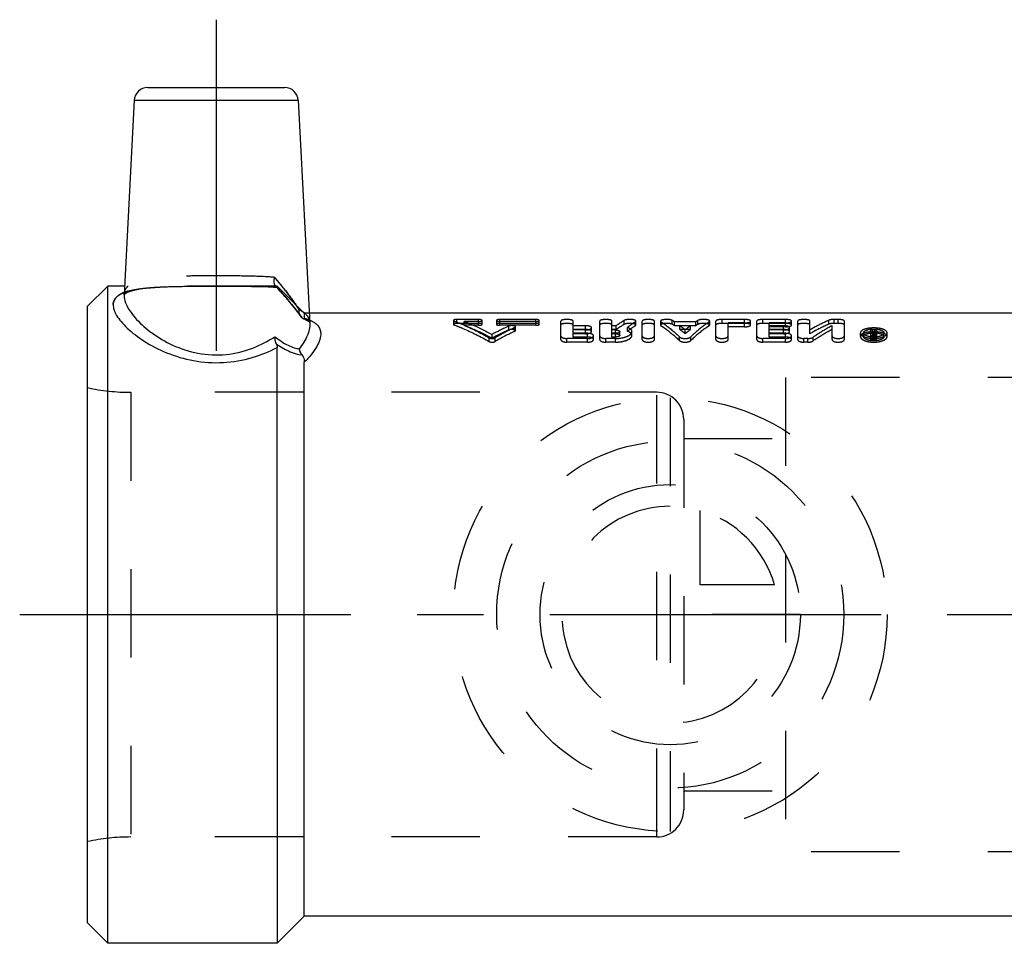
# Model space of a CAD drawing. Header units: millimetres. Extents: x 427 to 573, y 468 to 537.
# Tile 1 of 10: x 427 to 500, y 468 to 537. Entities that reach past the tile are written whole.
import ezdxf

# ---------------------------------------------------------------- set-up
doc = ezdxf.new("R2010")
doc.units = ezdxf.units.MM
doc.header["$LTSCALE"] = 65.185185
doc.linetypes.add('CENTER', pattern=[0.6, 0.375, -0.075, 0.075, -0.075])
doc.linetypes.add('HIDDEN', pattern=[0.2, 0.1, -0.1])
for name, color, linetype in [('ACHSEN_S', 7, 'CONTINUOUS'), ('FASEN', 7, 'CONTINUOUS'), ('KOERPER', 7, 'CONTINUOUS'), ('KONST.EL_MIT_GEO', 7, 'CONTINUOUS'), ('KURVEN', 7, 'CONTINUOUS')]:
    doc.layers.add(name, color=color, linetype=linetype)

msp = doc.modelspace()

# ---------------------------------------------------------------- linework, layer by layer
at = {"layer": 'ACHSEN_S', "color": 2, "linetype": 'CENTER'}
msp.add_line((427.35, 492.675), (572.65, 492.675), dxfattribs=at)
at = {"layer": 'FASEN', "color": 7, "linetype": 'Continuous'}
for p, q in [((433.85, 516.925), (432.35, 515.425)), ((433.85, 468.425), (433.85, 516.925)), ((432.35, 469.925), (432.35, 515.425)), ((433.85, 468.425), (432.35, 469.925))]:
    msp.add_line(p, q, dxfattribs=at)
at = {"layer": 'KOERPER', "color": 2, "linetype": 'CENTER'}
msp.add_line((441.85, 536.575), (441.85, 507.296), dxfattribs=at)
at = {"layer": 'KOERPER', "color": 7, "linetype": 'Continuous'}
for p, q in [((435.082, 516.925), (433.85, 516.925)), ((502.35, 514.925), (448.723, 514.925)), ((446.35, 492.675), (446.35, 468.425)), ((448.35, 470.425), (448.35, 492.675)), ((448.35, 470.425), (446.35, 468.425)), ((502.35, 470.425), (448.35, 470.425)), ((446.35, 468.425), (433.85, 468.425))]:
    msp.add_line(p, q, dxfattribs=at)
at = {"layer": 'KOERPER', "color": 8, "linetype": 'HIDDEN'}
for p, q in [((446.35, 516.925), (435.082, 516.925)), ((448.35, 514.925), (446.35, 516.925)), ((448.723, 514.925), (448.35, 514.925)), ((474.35, 509.08), (435.549, 509.08)), ((474.35, 476.27), (474.35, 509.08)), ((476.35, 507.08), (476.35, 478.27)), ((474.35, 476.27), (435.549, 476.27))]:
    msp.add_line(p, q, dxfattribs=at)
for centre, start, end in [((474.35, 507.08), 0, 90), ((474.35, 478.27), 270, 360)]:
    msp.add_arc(centre, 2, start, end, dxfattribs=at)
at = {"layer": 'KONST.EL_MIT_GEO', "color": 7, "linetype": 'Continuous'}
for p, q in [((436.799, 531.575), (446.901, 531.575)), ((435.8, 530.627), (435.049, 516.286)), ((435.8, 530.627), (447.9, 530.627)), ((447.9, 530.627), (448.763, 514.156)), ((446.35, 492.675), (446.35, 512.389)), ((448.35, 492.675), (448.35, 511.298))]:
    msp.add_line(p, q, dxfattribs=at)
at = {"layer": 'KONST.EL_MIT_GEO', "color": 8, "linetype": 'HIDDEN'}
for p, q in [((435.373, 516.496), (435.525, 516.55)), ((435.515, 516.547), (435.698, 516.6)), ((435.686, 516.597), (435.899, 516.647)), ((435.886, 516.644), (436.13, 516.691)), ((436.116, 516.688), (436.39, 516.731)), ((436.374, 516.729), (436.677, 516.767)), ((436.66, 516.765), (436.99, 516.798)), ((436.971, 516.796), (437.328, 516.824)), ((437.308, 516.823), (437.689, 516.846)), ((437.668, 516.845), (438.072, 516.864)), ((438.049, 516.863), (438.475, 516.879)), ((438.451, 516.878), (438.896, 516.89)), ((438.871, 516.889), (439.332, 516.898)), ((439.306, 516.898), (439.782, 516.905)), ((439.756, 516.904), (440.712, 516.912)), ((440.685, 516.912), (442.146, 516.914)), ((442.12, 516.914), (443.098, 516.911)), ((443.074, 516.911), (444.022, 516.903)), ((444, 516.904), (444.468, 516.897)), ((444.447, 516.897), (444.899, 516.887)), ((444.879, 516.888), (445.315, 516.876)), ((445.296, 516.876), (445.711, 516.861)), ((445.694, 516.861), (446.087, 516.842)), ((446.072, 516.843), (446.345, 516.826)), ((446.262, 516.836), (446.232, 516.838)), ((446.264, 516.88), (446.235, 516.907)), ((446.235, 516.907), (446.301, 516.834)), ((446.291, 516.845), (446.604, 516.5)), ((446.35, 516.83), (446.331, 516.832)), ((446.35, 516.925), (446.35, 516.83)), ((446.594, 516.511), (446.886, 516.181)), ((446.877, 516.192), (447.149, 515.877)), ((447.14, 515.887), (447.391, 515.587)), ((447.383, 515.597), (447.613, 515.312)), ((447.605, 515.322), (447.814, 515.052)), ((447.806, 515.062), (447.994, 514.808)), ((447.987, 514.817), (448.071, 514.699)), ((448.288, 514.516), (448.313, 514.507)), ((448.35, 514.925), (448.35, 514.55)), ((459.35, 514.386), (459.35, 514.097)), ((459.614, 514.167), (459.614, 514.457)), ((461.199, 514.457), (459.614, 514.457)), ((461.199, 514.024), (461.199, 514.457)), ((461.463, 514.097), (461.463, 514.386)), ((462.52, 514.386), (462.52, 514.097)), ((462.784, 514.024), (462.784, 514.457)), ((465.425, 514.457), (462.784, 514.457)), ((465.425, 514.024), (465.425, 514.457)), ((465.69, 514.097), (465.69, 514.386)), ((471.961, 514.098), (471.961, 514.387)), ((475.503, 514.095), (475.503, 514.384)), ((477.397, 514.095), (477.397, 514.384)), ((479.17, 514.167), (479.17, 514.457)), ((480.831, 514.457), (479.17, 514.457)), ((480.831, 513.915), (480.831, 514.457)), ((482.189, 514.167), (482.189, 514.457)), ((483.849, 514.457), (482.189, 514.457)), ((483.849, 513.915), (483.849, 514.457)), ((487.059, 514.111), (487.059, 514.4)), ((487.443, 514.167), (487.443, 514.457)), ((487.745, 514.457), (487.443, 514.457)), ((487.745, 514.167), (487.745, 514.457)), ((459.403, 514.054), (459.403, 514.342)), ((461.199, 514.167), (459.614, 514.167)), ((460.141, 514.024), (460.141, 514.312)), ((461.199, 514.312), (460.141, 514.312)), ((461.199, 514.024), (460.141, 514.024)), ((465.425, 514.312), (462.784, 514.312)), ((465.425, 514.167), (462.784, 514.167)), ((465.425, 514.024), (462.784, 514.024)), ((463.448, 513.683), (463.448, 513.967)), ((463.871, 513.577), (463.871, 513.859)), ((463.924, 513.631), (463.924, 513.913)), ((467.279, 512.974), (467.279, 514.333)), ((468.184, 513.714), (468.184, 514.333)), ((469.09, 513.998), (468.184, 513.998)), ((469.09, 513.714), (468.184, 513.714)), ((468.184, 513.157), (468.184, 513.68)), ((469.09, 513.68), (468.184, 513.68)), ((469.09, 513.714), (469.09, 513.998)), ((469.09, 513.401), (469.09, 513.68)), ((469.543, 513.562), (469.543, 513.844)), ((470.147, 512.974), (470.147, 514.333)), ((471.052, 513.714), (471.052, 514.333)), ((471.362, 513.998), (471.052, 513.998)), ((471.362, 513.714), (471.052, 513.714)), ((471.052, 513.157), (471.052, 513.68)), ((471.303, 513.68), (471.052, 513.68)), ((471.303, 513.157), (471.303, 513.68)), ((471.362, 513.714), (471.362, 513.998)), ((472.186, 513.589), (472.186, 513.871)), ((472.782, 513.991), (472.782, 514.279)), ((472.824, 514.045), (472.824, 514.333)), ((473.277, 512.974), (473.277, 514.333)), ((474.183, 512.974), (474.183, 514.333)), ((474.636, 514.333), (474.636, 514.045)), ((474.674, 513.994), (474.674, 514.281)), ((475.666, 513.992), (475.666, 514.279)), ((477.234, 514.279), (475.666, 514.279)), ((477.234, 513.992), (475.666, 513.992)), ((476.065, 513.714), (476.065, 513.998)), ((476.835, 513.998), (476.065, 513.998)), ((476.835, 513.714), (476.065, 513.714)), ((476.45, 513.412), (476.45, 513.692)), ((476.835, 513.714), (476.835, 513.998)), ((477.234, 513.992), (477.234, 514.279)), ((478.226, 513.994), (478.226, 514.281)), ((478.265, 514.045), (478.265, 514.333)), ((478.717, 512.974), (478.717, 514.333)), ((480.831, 514.167), (479.17, 514.167)), ((479.623, 512.974), (479.623, 514.201)), ((480.831, 514.201), (479.623, 514.201)), ((480.831, 513.915), (479.623, 513.915)), ((481.283, 514.045), (481.283, 514.333)), ((481.736, 512.974), (481.736, 514.333)), ((483.849, 514.167), (482.189, 514.167)), ((482.642, 513.714), (482.642, 514.201)), ((483.849, 514.201), (482.642, 514.201)), ((483.699, 513.998), (482.642, 513.998)), ((483.849, 513.915), (482.642, 513.915)), ((483.699, 513.714), (482.642, 513.714)), ((482.642, 513.157), (482.642, 513.68)), ((483.699, 513.68), (482.642, 513.68)), ((483.699, 513.714), (483.699, 513.998)), ((483.699, 513.401), (483.699, 513.68)), ((484.151, 513.562), (484.151, 513.844)), ((484.302, 514.045), (484.302, 514.333)), ((484.755, 512.974), (484.755, 514.333)), ((485.661, 513.402), (485.661, 514.333)), ((487.292, 512.974), (487.292, 513.997)), ((487.745, 514.167), (487.443, 514.167)), ((488.198, 512.974), (488.198, 514.333)), ((490.141, 512.974), (490.141, 513.667)), ((490.292, 513.667), (490.141, 513.667)), ((490.292, 513.036), (490.292, 513.667)), ((490.436, 513.387), (490.436, 513.667)), ((490.591, 513.667), (490.436, 513.667)), ((490.594, 513.057), (490.591, 513.667)), ((461.995, 512.828), (461.995, 513.1)), ((462.21, 513.076), (462.21, 513.351)), ((462.425, 512.828), (462.425, 513.1)), ((467.732, 512.781), (467.732, 513.053)), ((469.241, 513.053), (467.732, 513.053)), ((469.241, 513.433), (468.184, 513.433)), ((469.09, 513.401), (468.184, 513.401)), ((469.241, 513.157), (468.184, 513.157)), ((469.241, 513.157), (469.241, 513.433)), ((469.241, 512.781), (469.241, 513.053)), ((469.694, 512.974), (469.694, 513.248)), ((470.599, 512.781), (470.599, 513.053)), ((471.303, 513.053), (470.599, 513.053)), ((471.303, 513.433), (471.052, 513.433)), ((471.303, 513.401), (471.052, 513.401)), ((471.303, 513.157), (471.052, 513.157)), ((471.303, 512.781), (471.303, 513.053)), ((471.624, 513.281), (471.624, 513.559)), ((472.529, 513.281), (472.529, 513.559)), ((476.036, 512.897), (476.036, 513.17)), ((476.865, 512.897), (476.865, 513.17)), ((482.189, 512.781), (482.189, 513.053)), ((483.849, 513.053), (482.189, 513.053)), ((483.849, 513.433), (482.642, 513.433)), ((483.699, 513.401), (482.642, 513.401)), ((483.849, 513.157), (482.642, 513.157)), ((483.849, 513.157), (483.849, 513.433)), ((483.849, 512.781), (483.849, 513.053)), ((484.302, 512.974), (484.302, 513.248)), ((485.208, 512.781), (485.208, 513.053)), ((485.51, 513.053), (485.208, 513.053)), ((485.51, 512.781), (485.51, 513.053)), ((485.894, 512.873), (485.894, 513.145)), ((489.386, 513.187), (489.386, 513.464)), ((489.613, 513.187), (489.613, 513.464)), ((490.292, 513.387), (490.141, 513.387)), ((490.391, 513.248), (490.141, 513.248)), ((490.391, 512.974), (490.141, 512.974)), ((490.338, 513.498), (490.292, 513.498)), ((490.391, 513.438), (490.292, 513.438)), ((490.391, 513.311), (490.292, 513.311)), ((490.338, 513.221), (490.292, 513.221)), ((490.391, 513.162), (490.292, 513.162)), ((490.391, 513.036), (490.292, 513.036)), ((490.349, 513.517), (490.338, 513.498)), ((490.338, 513.221), (490.338, 513.498)), ((490.391, 512.974), (490.391, 513.438)), ((490.591, 513.387), (490.436, 513.387)), ((490.443, 513.057), (490.443, 513.418)), ((490.488, 513.212), (490.488, 513.488)), ((491.123, 513.187), (491.123, 513.464)), ((491.35, 513.187), (491.35, 513.464)), ((469.241, 512.781), (467.732, 512.781)), ((471.303, 512.781), (470.599, 512.781)), ((483.849, 512.781), (482.189, 512.781)), ((485.51, 512.781), (485.208, 512.781)), ((483.85, 510.175), (483.85, 475.175)), ((518.35, 510.175), (483.85, 510.175)), ((432.35, 475.925), (432.35, 509.425)), ((435.549, 509.08), (435.549, 476.27)), ((474.35, 509.08), (435.549, 509.08)), ((476.35, 505.675), (483.85, 505.675)), ((476.35, 479.675), (483.85, 479.675)), ((474.35, 476.27), (435.549, 476.27)), ((518.35, 475.175), (483.85, 475.175))]:
    msp.add_line(p, q, dxfattribs=at)
for points in [[(435.048, 516.278), (435.048, 516.283), (435.048, 516.29), (435.051, 516.3), (435.06, 516.312), (435.078, 516.331), (435.115, 516.361), (435.177, 516.403), (435.266, 516.45), (435.381, 516.499)], [(435.048, 516.278), (435.048, 516.283), (435.048, 516.29), (435.051, 516.3), (435.059, 516.311), (435.076, 516.329), (435.111, 516.359), (435.172, 516.4), (435.259, 516.446), (435.373, 516.496)], [(448.307, 514.509), (448.428, 514.461), (448.524, 514.414), (448.601, 514.369), (448.66, 514.327), (448.701, 514.291), (448.726, 514.263), (448.744, 514.236), (448.756, 514.207), (448.762, 514.174)], [(448.42, 514.464), (448.515, 514.419), (448.591, 514.375), (448.652, 514.334), (448.694, 514.298), (448.722, 514.268), (448.741, 514.24), (448.755, 514.21), (448.762, 514.176), (448.763, 514.15)]]:
    msp.add_lwpolyline(points, dxfattribs=at)
at = {"layer": 'KONST.EL_MIT_GEO', "color": 7, "linetype": 'Continuous'}
for centre, start, end in [((436.799, 530.575), 90, 177), ((446.901, 530.575), 3, 90)]:
    msp.add_arc(centre, 1, start, end, dxfattribs=at)
at = {"layer": 'KONST.EL_MIT_GEO', "color": 8, "linetype": 'HIDDEN'}
for centre, radius, start, end in [((407.803, 485.668), 49.891, 39.03657, 39.73592), ((446.462, 517.116), 0.309, 218.39867, 222.52593), ((444.819, 492.715), 24.164, 86.41431, 86.57626), ((436.231, 507.631), 13.955, 32.74689, 34.62186), ((447.077, 513.218), 2.155, 61.32856, 65.56118), ((447.557, 513.96), 1.269, 45.92858, 49.53621), ((447.693, 511.933), 2.694, 66.87804, 67.99926), ((471.6, 508.123), 7.378, 56.55644, 58.0631), ((481.3, 508.123), 7.378, 121.9369, 123.44356), ((470.493, 498.253), 17.221, 114.14904, 118.74882), ((470.454, 497.845), 17.319, 113.86338, 118.42493), ((471.343, 497.87), 17.648, 115.0465, 120.3489), ((471.631, 507.8), 7.391, 56.90851, 58.40668), ((470.668, 506.818), 8.982, 49.9287, 53.06961), ((470.724, 506.513), 8.965, 50.30711, 53.43775), ((482.232, 506.818), 8.982, 126.93039, 130.0713), ((482.176, 506.513), 8.965, 126.56225, 129.69289), ((481.269, 507.8), 7.391, 121.59332, 123.09149), ((497.743, 509.319), 8.503, 149.24906, 150.12002), ((498.054, 509.228), 8.684, 149.25681, 150.61649), ((471.298, 497.469), 17.738, 114.75281, 120.01339), ((490.366, 514.861), 1.71, 264.92011, 267.50455), ((490.368, 514.886), 1.735, 267.49758, 270.04128), ((497.729, 508.991), 8.516, 148.9172, 150.21654), ((498.11, 509.108), 8.926, 150.11527, 150.39631), ((490.368, 514.896), 1.744, 270.04355, 272.46664), ((490.369, 514.875), 1.723, 272.45721, 275.13851), ((490.417, 513.157), 0.339, 74.38954, 78.03504), ((497.906, 508.978), 8.541, 148.9185, 150.28718), ((490.377, 514.783), 1.631, 275.13159, 277.62497), ((435.549, 524.08), 15, 257.68775, 270), ((435.549, 461.27), 15, 90, 102.31225)]:
    msp.add_arc(centre, radius, start, end, dxfattribs=at)
for points, knots in [([(446.169, 517.561), (445.624, 517.611), (444.458, 517.658), (442.651, 517.674), (440.779, 517.673), (438.994, 517.652), (437.625, 517.587), (436.684, 517.46), (436.12, 517.331), (435.666, 517.155), (435.324, 516.924), (435.106, 516.626), (435.055, 516.398), (435.049, 516.286)], [0, 0, 0, 0, 0.140658, 0.299866, 0.464826, 0.622107, 0.759122, 0.816817, 0.866253, 0.90745, 0.941517, 0.971072, 1, 1, 1, 1]), ([(446.235, 516.907), (446.168, 516.98), (446.101, 517.214), (446.135, 517.439), (446.169, 517.561)], [0, 0, 0, 0, 0.435853, 1, 1, 1, 1]), ([(447.969, 515.18), (447.715, 515.576), (447.131, 516.383), (446.505, 517.157), (446.169, 517.561)], [0, 0, 0, 0, 0.472106, 1, 1, 1, 1]), ([(434.25, 515.572), (434.256, 515.682), (434.315, 515.911), (434.562, 516.197), (434.94, 516.415), (435.438, 516.582), (436.053, 516.706), (437.074, 516.828), (438.547, 516.892), (440.466, 516.915), (442.484, 516.917), (444.457, 516.905), (445.741, 516.869), (446.35, 516.83)], [0, 0, 0, 0, 0.026265, 0.05416, 0.087689, 0.129051, 0.178896, 0.23692, 0.373772, 0.529952, 0.694138, 0.854659, 1, 1, 1, 1]), ([(435.049, 516.286), (435.055, 516.405), (435.112, 516.648), (435.267, 516.843), (435.358, 516.926)], [0, 0, 0, 0, 0.492097, 1, 1, 1, 1]), ([(446.232, 516.838), (445.283, 516.893), (443.299, 516.916), (440.82, 516.918), (438.839, 516.895), (437.496, 516.85), (436.333, 516.754), (435.628, 516.628), (435.322, 516.537)], [0, 0, 0, 0, 0.260867, 0.544109, 0.679936, 0.804444, 0.912478, 1, 1, 1, 1]), ([(446.264, 516.88), (446.62, 516.492), (447.282, 515.751), (447.902, 514.973), (448.17, 514.592)], [0, 0, 0, 0, 0.530587, 1, 1, 1, 1]), ([(446.264, 516.88), (446.272, 516.873), (446.297, 516.854), (446.321, 516.833), (446.34, 516.827)], [0, 0, 0, 0, 0.368306, 1, 1, 1, 1]), ([(448.17, 514.592), (447.902, 514.973), (447.282, 515.751), (446.62, 516.492), (446.264, 516.88)], [0, 0, 0, 0, 0.469413, 1, 1, 1, 1]), ([(446.34, 516.827), (446.341, 516.827), (446.342, 516.826), (446.344, 516.826), (446.345, 516.826)], [0, 0, 0, 0, 0.550366, 1, 1, 1, 1]), ([(446.345, 516.826), (446.346, 516.826), (446.349, 516.826), (446.35, 516.829), (446.35, 516.83)], [0, 0, 0, 0, 0.519402, 1, 1, 1, 1]), ([(446.345, 516.826), (446.346, 516.826), (446.349, 516.826), (446.35, 516.829), (446.35, 516.83)], [0, 0, 0, 0, 0.519441, 1, 1, 1, 1]), ([(446.555, 517.09), (446.661, 516.96), (447.061, 516.46), (447.448, 515.948), (447.715, 515.56)], [0, 0, 0, 0, 0.263087, 1, 1, 1, 1]), ([(435.322, 516.537), (435.299, 516.53), (435.209, 516.503), (435.119, 516.472), (435.055, 516.446)], [0, 0, 0, 0, 0.260084, 1, 1, 1, 1]), ([(448.071, 514.699), (448.025, 514.765), (447.959, 514.924), (447.957, 515.095), (447.969, 515.18)], [0, 0, 0, 0, 0.483513, 1, 1, 1, 1]), ([(448.071, 514.699), (448.025, 514.765), (447.959, 514.924), (447.957, 515.095), (447.969, 515.18)], [0, 0, 0, 0, 0.48359, 1, 1, 1, 1]), ([(447.969, 515.18), (448.188, 515.08), (448.496, 514.88), (448.719, 514.476), (448.757, 514.263), (448.763, 514.156)], [0, 0, 0, 0, 0.531964, 0.763971, 1, 1, 1, 1]), ([(448.17, 514.592), (448.183, 514.581), (448.22, 514.553), (448.259, 514.526), (448.288, 514.516)], [0, 0, 0, 0, 0.342768, 1, 1, 1, 1]), ([(448.17, 514.592), (448.183, 514.581), (448.22, 514.553), (448.259, 514.526), (448.288, 514.516)], [0, 0, 0, 0, 0.342574, 1, 1, 1, 1]), ([(448.288, 514.516), (448.304, 514.511), (448.341, 514.504), (448.35, 514.538), (448.35, 514.55)], [0, 0, 0, 0, 0.571211, 1, 1, 1, 1]), ([(448.288, 514.516), (448.304, 514.511), (448.341, 514.504), (448.35, 514.538), (448.35, 514.55)], [0, 0, 0, 0, 0.571507, 1, 1, 1, 1]), ([(448.35, 514.55), (448.381, 514.541), (448.5, 514.506), (448.618, 514.465), (448.702, 514.431)], [0, 0, 0, 0, 0.261769, 1, 1, 1, 1]), ([(459.614, 514.457), (459.552, 514.457), (459.466, 514.449), (459.378, 514.423), (459.35, 514.397), (459.35, 514.386)], [0, 0, 0, 0, 0.661358, 0.879512, 1, 1, 1, 1]), ([(459.35, 514.386), (459.35, 514.382), (459.359, 514.358), (459.384, 514.349), (459.403, 514.342)], [0, 0, 0, 0, 0.170872, 1, 1, 1, 1]), ([(461.463, 514.386), (461.463, 514.397), (461.435, 514.423), (461.347, 514.449), (461.262, 514.457), (461.199, 514.457)], [0, 0, 0, 0, 0.120017, 0.336193, 1, 1, 1, 1]), ([(461.199, 514.312), (461.262, 514.312), (461.348, 514.321), (461.435, 514.348), (461.463, 514.374), (461.463, 514.386)], [0, 0, 0, 0, 0.661738, 0.878894, 1, 1, 1, 1]), ([(462.784, 514.457), (462.721, 514.457), (462.636, 514.449), (462.548, 514.423), (462.52, 514.397), (462.52, 514.386)], [0, 0, 0, 0, 0.663356, 0.87978, 1, 1, 1, 1]), ([(462.52, 514.386), (462.52, 514.374), (462.548, 514.348), (462.635, 514.321), (462.721, 514.312), (462.784, 514.312)], [0, 0, 0, 0, 0.120903, 0.337805, 1, 1, 1, 1]), ([(465.69, 514.386), (465.69, 514.397), (465.662, 514.423), (465.574, 514.449), (465.488, 514.457), (465.425, 514.457)], [0, 0, 0, 0, 0.120017, 0.336193, 1, 1, 1, 1]), ([(465.425, 514.312), (465.488, 514.312), (465.574, 514.321), (465.662, 514.348), (465.69, 514.374), (465.69, 514.386)], [0, 0, 0, 0, 0.661738, 0.878894, 1, 1, 1, 1]), ([(468.184, 514.333), (468.184, 514.353), (468.137, 514.398), (467.985, 514.443), (467.731, 514.467), (467.478, 514.443), (467.326, 514.398), (467.279, 514.353), (467.279, 514.333)], [0, 0, 0, 0, 0.06074, 0.169633, 0.500116, 0.830506, 0.939431, 1, 1, 1, 1]), ([(471.052, 514.333), (471.052, 514.353), (471.005, 514.398), (470.853, 514.443), (470.599, 514.467), (470.346, 514.443), (470.194, 514.398), (470.147, 514.353), (470.147, 514.333)], [0, 0, 0, 0, 0.06074, 0.169633, 0.500116, 0.830506, 0.939431, 1, 1, 1, 1]), ([(471.961, 514.387), (471.911, 514.357), (471.707, 514.234), (471.508, 514.102), (471.362, 513.998)], [0, 0, 0, 0, 0.24508, 1, 1, 1, 1]), ([(472.824, 514.333), (472.824, 514.35), (472.792, 514.388), (472.671, 514.433), (472.456, 514.462), (472.228, 514.456), (472.058, 514.426), (471.988, 514.402), (471.961, 514.387)], [0, 0, 0, 0, 0.054267, 0.144945, 0.429869, 0.758847, 0.897842, 1, 1, 1, 1]), ([(474.183, 514.333), (474.183, 514.353), (474.136, 514.398), (473.983, 514.443), (473.73, 514.467), (473.477, 514.443), (473.324, 514.398), (473.277, 514.353), (473.277, 514.333)], [0, 0, 0, 0, 0.06074, 0.169633, 0.500116, 0.830506, 0.939431, 1, 1, 1, 1]), ([(475.503, 514.384), (475.477, 514.4), (475.408, 514.425), (475.238, 514.456), (475.008, 514.462), (474.792, 514.434), (474.669, 514.389), (474.636, 514.35), (474.636, 514.333)], [0, 0, 0, 0, 0.100293, 0.237876, 0.567172, 0.854107, 0.945396, 1, 1, 1, 1]), ([(478.265, 514.333), (478.265, 514.35), (478.231, 514.389), (478.109, 514.434), (477.892, 514.462), (477.662, 514.456), (477.492, 514.425), (477.423, 514.4), (477.397, 514.384)], [0, 0, 0, 0, 0.054542, 0.14593, 0.432896, 0.762211, 0.899979, 1, 1, 1, 1]), ([(479.17, 514.457), (479.063, 514.457), (478.917, 514.443), (478.765, 514.398), (478.717, 514.353), (478.717, 514.333)], [0, 0, 0, 0, 0.660952, 0.878625, 1, 1, 1, 1]), ([(481.283, 514.333), (481.283, 514.353), (481.236, 514.398), (481.084, 514.443), (480.938, 514.457), (480.831, 514.457)], [0, 0, 0, 0, 0.121894, 0.339023, 1, 1, 1, 1]), ([(482.189, 514.457), (482.082, 514.457), (481.936, 514.443), (481.783, 514.398), (481.736, 514.353), (481.736, 514.333)], [0, 0, 0, 0, 0.660952, 0.878625, 1, 1, 1, 1]), ([(484.302, 514.333), (484.302, 514.353), (484.255, 514.398), (484.103, 514.443), (483.957, 514.457), (483.849, 514.457)], [0, 0, 0, 0, 0.121894, 0.339023, 1, 1, 1, 1]), ([(485.661, 514.333), (485.661, 514.353), (485.614, 514.398), (485.461, 514.443), (485.208, 514.467), (484.955, 514.443), (484.802, 514.398), (484.755, 514.353), (484.755, 514.333)], [0, 0, 0, 0, 0.06074, 0.169633, 0.500116, 0.830506, 0.939431, 1, 1, 1, 1]), ([(487.059, 514.4), (486.942, 514.349), (486.464, 514.132), (486.001, 513.883), (485.661, 513.681)], [0, 0, 0, 0, 0.244638, 1, 1, 1, 1]), ([(487.443, 514.457), (487.37, 514.457), (487.24, 514.448), (487.111, 514.422), (487.059, 514.4)], [0, 0, 0, 0, 0.564706, 1, 1, 1, 1]), ([(488.198, 514.333), (488.198, 514.353), (488.151, 514.398), (487.999, 514.443), (487.853, 514.457), (487.745, 514.457)], [0, 0, 0, 0, 0.121575, 0.33904, 1, 1, 1, 1]), ([(459.614, 514.167), (459.552, 514.167), (459.466, 514.159), (459.378, 514.134), (459.35, 514.108), (459.35, 514.097)], [0, 0, 0, 0, 0.662274, 0.880367, 1, 1, 1, 1]), ([(459.35, 514.097), (459.35, 514.093), (459.359, 514.07), (459.384, 514.06), (459.403, 514.054)], [0, 0, 0, 0, 0.169696, 1, 1, 1, 1]), ([(459.403, 514.342), (459.622, 514.26), (460.511, 513.902), (461.369, 513.465), (461.995, 513.1)], [0, 0, 0, 0, 0.244013, 1, 1, 1, 1]), ([(459.403, 514.054), (459.622, 513.972), (460.511, 513.62), (461.369, 513.189), (461.995, 512.828)], [0, 0, 0, 0, 0.244171, 1, 1, 1, 1]), ([(460.141, 514.312), (460.316, 514.245), (461.021, 513.961), (461.707, 513.627), (462.21, 513.351)], [0, 0, 0, 0, 0.245206, 1, 1, 1, 1]), ([(460.141, 514.024), (460.315, 513.958), (461.021, 513.678), (461.706, 513.348), (462.21, 513.076)], [0, 0, 0, 0, 0.245331, 1, 1, 1, 1]), ([(461.463, 514.097), (461.463, 514.108), (461.435, 514.134), (461.347, 514.159), (461.262, 514.167), (461.199, 514.167)], [0, 0, 0, 0, 0.119164, 0.335276, 1, 1, 1, 1]), ([(461.199, 514.024), (461.262, 514.024), (461.347, 514.033), (461.435, 514.06), (461.463, 514.086), (461.463, 514.097)], [0, 0, 0, 0, 0.662685, 0.87976, 1, 1, 1, 1]), ([(462.784, 514.167), (462.721, 514.167), (462.636, 514.159), (462.548, 514.134), (462.52, 514.108), (462.52, 514.097)], [0, 0, 0, 0, 0.664275, 0.880636, 1, 1, 1, 1]), ([(462.52, 514.097), (462.52, 514.086), (462.548, 514.06), (462.635, 514.033), (462.721, 514.024), (462.784, 514.024)], [0, 0, 0, 0, 0.120041, 0.336861, 1, 1, 1, 1]), ([(463.924, 513.913), (463.924, 513.937), (463.851, 513.984), (463.736, 514.001), (463.589, 514.004), (463.489, 513.985), (463.448, 513.967)], [0, 0, 0, 0, 0.142384, 0.409021, 0.730137, 1, 1, 1, 1]), ([(463.924, 513.631), (463.924, 513.655), (463.85, 513.701), (463.736, 513.718), (463.589, 513.72), (463.489, 513.702), (463.448, 513.683)], [0, 0, 0, 0, 0.141586, 0.40839, 0.729951, 1, 1, 1, 1]), ([(463.871, 513.859), (463.879, 513.862), (463.901, 513.874), (463.924, 513.896), (463.924, 513.913)], [0, 0, 0, 0, 0.337699, 1, 1, 1, 1]), ([(465.69, 514.097), (465.69, 514.108), (465.662, 514.134), (465.574, 514.159), (465.488, 514.167), (465.425, 514.167)], [0, 0, 0, 0, 0.119164, 0.335276, 1, 1, 1, 1]), ([(465.425, 514.024), (465.488, 514.024), (465.574, 514.033), (465.662, 514.06), (465.69, 514.086), (465.69, 514.097)], [0, 0, 0, 0, 0.662685, 0.87976, 1, 1, 1, 1]), ([(468.184, 514.045), (468.184, 514.065), (468.137, 514.109), (467.985, 514.153), (467.731, 514.177), (467.478, 514.153), (467.326, 514.109), (467.279, 514.065), (467.279, 514.045)], [0, 0, 0, 0, 0.060301, 0.169162, 0.500116, 0.830977, 0.939869, 1, 1, 1, 1]), ([(469.543, 513.844), (469.543, 513.867), (469.501, 513.921), (469.398, 513.961), (469.256, 513.992), (469.148, 513.998), (469.09, 513.998)], [0, 0, 0, 0, 0.138015, 0.356619, 0.656527, 1, 1, 1, 1]), ([(469.09, 513.68), (469.148, 513.68), (469.256, 513.687), (469.399, 513.721), (469.501, 513.765), (469.543, 513.82), (469.543, 513.844)], [0, 0, 0, 0, 0.341663, 0.640415, 0.860663, 1, 1, 1, 1]), ([(469.543, 513.562), (469.543, 513.585), (469.5, 513.639), (469.398, 513.678), (469.256, 513.708), (469.148, 513.714), (469.09, 513.714)], [0, 0, 0, 0, 0.136935, 0.355423, 0.655797, 1, 1, 1, 1]), ([(471.052, 514.045), (471.052, 514.065), (471.005, 514.109), (470.853, 514.153), (470.599, 514.177), (470.346, 514.153), (470.194, 514.109), (470.147, 514.065), (470.147, 514.045)], [0, 0, 0, 0, 0.060301, 0.169162, 0.500116, 0.830977, 0.939869, 1, 1, 1, 1]), ([(471.303, 513.68), (471.344, 513.68), (471.422, 513.674), (471.531, 513.651), (471.624, 513.602), (471.624, 513.559)], [0, 0, 0, 0, 0.341961, 0.643809, 1, 1, 1, 1]), ([(471.961, 514.098), (471.911, 514.069), (471.707, 513.947), (471.508, 513.817), (471.362, 513.714)], [0, 0, 0, 0, 0.245176, 1, 1, 1, 1]), ([(472.824, 514.045), (472.824, 514.061), (472.791, 514.1), (472.671, 514.144), (472.456, 514.172), (472.228, 514.167), (472.058, 514.137), (471.988, 514.113), (471.961, 514.098)], [0, 0, 0, 0, 0.053802, 0.144349, 0.429488, 0.758827, 0.897909, 1, 1, 1, 1]), ([(472.782, 514.279), (472.732, 514.247), (472.529, 514.118), (472.332, 513.979), (472.186, 513.871)], [0, 0, 0, 0, 0.245073, 1, 1, 1, 1]), ([(472.782, 513.991), (472.732, 513.96), (472.529, 513.832), (472.332, 513.696), (472.186, 513.589)], [0, 0, 0, 0, 0.245168, 1, 1, 1, 1]), ([(472.529, 513.559), (472.529, 513.59), (472.505, 513.677), (472.379, 513.791), (472.258, 513.845), (472.186, 513.871)], [0, 0, 0, 0, 0.187224, 0.531947, 1, 1, 1, 1]), ([(472.782, 514.279), (472.789, 514.283), (472.808, 514.296), (472.824, 514.317), (472.824, 514.333)], [0, 0, 0, 0, 0.325079, 1, 1, 1, 1]), ([(472.782, 513.991), (472.789, 513.995), (472.807, 514.008), (472.824, 514.029), (472.824, 514.045)], [0, 0, 0, 0, 0.326283, 1, 1, 1, 1]), ([(474.183, 514.045), (474.183, 514.065), (474.135, 514.109), (473.983, 514.153), (473.73, 514.177), (473.477, 514.153), (473.325, 514.109), (473.277, 514.065), (473.277, 514.045)], [0, 0, 0, 0, 0.060301, 0.169162, 0.500116, 0.830977, 0.939869, 1, 1, 1, 1]), ([(474.636, 514.333), (474.636, 514.329), (474.64, 514.307), (474.659, 514.291), (474.674, 514.281)], [0, 0, 0, 0, 0.203377, 1, 1, 1, 1]), ([(475.503, 514.095), (475.477, 514.111), (475.408, 514.135), (475.238, 514.166), (475.008, 514.172), (474.792, 514.144), (474.67, 514.1), (474.636, 514.062), (474.636, 514.045)], [0, 0, 0, 0, 0.100214, 0.237881, 0.56754, 0.854699, 0.94586, 1, 1, 1, 1]), ([(474.636, 514.045), (474.636, 514.041), (474.64, 514.019), (474.659, 514.003), (474.674, 513.994)], [0, 0, 0, 0, 0.202445, 1, 1, 1, 1]), ([(474.674, 514.281), (474.79, 514.205), (475.271, 513.868), (475.715, 513.482), (476.036, 513.17)], [0, 0, 0, 0, 0.237168, 1, 1, 1, 1]), ([(474.674, 513.994), (474.79, 513.918), (475.27, 513.587), (475.715, 513.206), (476.036, 512.897)], [0, 0, 0, 0, 0.237396, 1, 1, 1, 1]), ([(478.226, 514.281), (478.11, 514.205), (477.63, 513.868), (477.185, 513.482), (476.865, 513.17)], [0, 0, 0, 0, 0.237168, 1, 1, 1, 1]), ([(478.226, 513.994), (478.11, 513.918), (477.63, 513.587), (477.185, 513.206), (476.865, 512.897)], [0, 0, 0, 0, 0.237396, 1, 1, 1, 1]), ([(478.265, 514.045), (478.265, 514.062), (478.231, 514.1), (478.109, 514.144), (477.892, 514.172), (477.662, 514.166), (477.492, 514.135), (477.423, 514.111), (477.397, 514.095)], [0, 0, 0, 0, 0.054079, 0.145338, 0.432528, 0.762206, 0.900058, 1, 1, 1, 1]), ([(478.226, 514.281), (478.232, 514.285), (478.25, 514.298), (478.265, 514.318), (478.265, 514.333)], [0, 0, 0, 0, 0.321425, 1, 1, 1, 1]), ([(478.226, 513.994), (478.232, 513.998), (478.249, 514.01), (478.265, 514.03), (478.265, 514.045)], [0, 0, 0, 0, 0.322603, 1, 1, 1, 1]), ([(479.17, 514.167), (479.063, 514.167), (478.917, 514.153), (478.765, 514.109), (478.717, 514.065), (478.717, 514.045)], [0, 0, 0, 0, 0.661894, 0.879503, 1, 1, 1, 1]), ([(480.831, 514.201), (480.938, 514.201), (481.085, 514.217), (481.236, 514.267), (481.283, 514.313), (481.283, 514.333)], [0, 0, 0, 0, 0.658262, 0.876708, 1, 1, 1, 1]), ([(481.283, 514.045), (481.283, 514.065), (481.236, 514.109), (481.084, 514.153), (480.938, 514.167), (480.831, 514.167)], [0, 0, 0, 0, 0.121015, 0.338081, 1, 1, 1, 1]), ([(480.831, 513.915), (480.938, 513.915), (481.085, 513.93), (481.236, 513.98), (481.283, 514.025), (481.283, 514.045)], [0, 0, 0, 0, 0.659251, 0.877602, 1, 1, 1, 1]), ([(482.189, 514.167), (482.082, 514.167), (481.936, 514.153), (481.784, 514.109), (481.736, 514.065), (481.736, 514.045)], [0, 0, 0, 0, 0.661894, 0.879503, 1, 1, 1, 1]), ([(484.151, 513.844), (484.151, 513.867), (484.109, 513.921), (484.007, 513.961), (483.864, 513.992), (483.756, 513.998), (483.699, 513.998)], [0, 0, 0, 0, 0.138015, 0.356619, 0.656527, 1, 1, 1, 1]), ([(483.699, 513.68), (483.756, 513.68), (483.865, 513.687), (484.007, 513.721), (484.109, 513.765), (484.151, 513.82), (484.151, 513.844)], [0, 0, 0, 0, 0.341663, 0.640415, 0.860663, 1, 1, 1, 1]), ([(484.151, 513.562), (484.151, 513.585), (484.109, 513.639), (484.007, 513.678), (483.864, 513.708), (483.756, 513.714), (483.699, 513.714)], [0, 0, 0, 0, 0.136935, 0.355423, 0.655797, 1, 1, 1, 1]), ([(483.849, 514.201), (483.957, 514.201), (484.104, 514.217), (484.255, 514.267), (484.302, 514.313), (484.302, 514.333)], [0, 0, 0, 0, 0.658262, 0.876708, 1, 1, 1, 1]), ([(484.302, 514.045), (484.302, 514.065), (484.255, 514.109), (484.103, 514.153), (483.957, 514.167), (483.849, 514.167)], [0, 0, 0, 0, 0.121015, 0.338081, 1, 1, 1, 1]), ([(483.849, 513.915), (483.957, 513.915), (484.104, 513.93), (484.255, 513.98), (484.302, 514.025), (484.302, 514.045)], [0, 0, 0, 0, 0.659251, 0.877602, 1, 1, 1, 1]), ([(485.661, 514.045), (485.661, 514.065), (485.613, 514.109), (485.461, 514.153), (485.208, 514.177), (484.955, 514.153), (484.803, 514.109), (484.755, 514.065), (484.755, 514.045)], [0, 0, 0, 0, 0.060301, 0.169162, 0.500116, 0.830977, 0.939869, 1, 1, 1, 1]), ([(487.059, 514.111), (486.942, 514.06), (486.465, 513.846), (486.002, 513.601), (485.661, 513.402)], [0, 0, 0, 0, 0.244762, 1, 1, 1, 1]), ([(487.292, 513.997), (487.174, 513.935), (486.696, 513.672), (486.233, 513.38), (485.894, 513.145)], [0, 0, 0, 0, 0.244525, 1, 1, 1, 1]), ([(487.292, 513.714), (487.174, 513.652), (486.696, 513.393), (486.234, 513.104), (485.894, 512.873)], [0, 0, 0, 0, 0.244653, 1, 1, 1, 1]), ([(487.443, 514.167), (487.37, 514.167), (487.24, 514.159), (487.111, 514.133), (487.059, 514.111)], [0, 0, 0, 0, 0.564889, 1, 1, 1, 1]), ([(488.198, 514.045), (488.198, 514.065), (488.151, 514.109), (487.999, 514.153), (487.853, 514.167), (487.745, 514.167)], [0, 0, 0, 0, 0.120697, 0.338098, 1, 1, 1, 1]), ([(491.35, 513.464), (491.35, 513.594), (491.069, 513.747), (490.733, 513.813), (490.368, 513.841), (490.002, 513.813), (489.667, 513.747), (489.386, 513.594), (489.386, 513.464)], [0, 0, 0, 0, 0.178504, 0.328305, 0.500074, 0.672188, 0.821747, 1, 1, 1, 1]), ([(489.613, 513.464), (489.613, 513.564), (489.829, 513.683), (490.087, 513.736), (490.368, 513.758), (490.649, 513.736), (490.907, 513.684), (491.123, 513.564), (491.123, 513.464)], [0, 0, 0, 0, 0.178784, 0.328162, 0.49988, 0.67112, 0.820842, 1, 1, 1, 1]), ([(446.29, 512.641), (446.272, 512.68), (446.207, 512.854), (446.184, 513.041), (446.184, 513.182)], [0, 0, 0, 0, 0.235898, 1, 1, 1, 1]), ([(461.995, 513.1), (462.059, 513.063), (462.21, 513.042), (462.362, 513.063), (462.425, 513.1)], [0, 0, 0, 0, 0.500531, 1, 1, 1, 1]), ([(463.871, 513.577), (463.879, 513.58), (463.901, 513.592), (463.924, 513.614), (463.924, 513.631)], [0, 0, 0, 0, 0.338986, 1, 1, 1, 1]), ([(467.279, 513.248), (467.279, 513.184), (467.405, 513.102), (467.563, 513.063), (467.674, 513.053), (467.732, 513.053)], [0, 0, 0, 0, 0.370444, 0.66637, 1, 1, 1, 1]), ([(467.279, 512.974), (467.279, 512.91), (467.405, 512.83), (467.563, 512.792), (467.674, 512.781), (467.732, 512.781)], [0, 0, 0, 0, 0.368976, 0.665446, 1, 1, 1, 1]), ([(469.09, 513.401), (469.148, 513.401), (469.256, 513.408), (469.399, 513.441), (469.5, 513.484), (469.543, 513.539), (469.543, 513.562)], [0, 0, 0, 0, 0.342431, 0.641651, 0.861749, 1, 1, 1, 1]), ([(469.694, 513.248), (469.694, 513.31), (469.567, 513.389), (469.409, 513.424), (469.299, 513.433), (469.241, 513.433)], [0, 0, 0, 0, 0.36631, 0.663509, 1, 1, 1, 1]), ([(469.241, 513.053), (469.299, 513.053), (469.41, 513.063), (469.568, 513.102), (469.694, 513.184), (469.694, 513.248)], [0, 0, 0, 0, 0.334032, 0.629885, 1, 1, 1, 1]), ([(469.694, 512.974), (469.694, 513.036), (469.566, 513.113), (469.409, 513.148), (469.299, 513.157), (469.241, 513.157)], [0, 0, 0, 0, 0.364883, 0.662624, 1, 1, 1, 1]), ([(469.241, 512.781), (469.299, 512.781), (469.41, 512.792), (469.567, 512.83), (469.694, 512.91), (469.694, 512.974)], [0, 0, 0, 0, 0.334957, 0.631353, 1, 1, 1, 1]), ([(470.147, 513.248), (470.147, 513.184), (470.273, 513.102), (470.431, 513.063), (470.542, 513.053), (470.599, 513.053)], [0, 0, 0, 0, 0.370444, 0.66637, 1, 1, 1, 1]), ([(470.147, 512.974), (470.147, 512.91), (470.273, 512.83), (470.431, 512.792), (470.542, 512.781), (470.599, 512.781)], [0, 0, 0, 0, 0.368976, 0.665446, 1, 1, 1, 1]), ([(471.303, 513.053), (471.46, 513.053), (471.757, 513.078), (472.1, 513.169), (472.318, 513.279), (472.457, 513.379), (472.529, 513.49), (472.529, 513.559)], [0, 0, 0, 0, 0.336044, 0.630153, 0.751418, 0.852572, 1, 1, 1, 1]), ([(471.624, 513.559), (471.624, 513.516), (471.532, 513.465), (471.423, 513.44), (471.344, 513.433), (471.303, 513.433)], [0, 0, 0, 0, 0.359285, 0.658808, 1, 1, 1, 1]), ([(471.303, 513.401), (471.344, 513.401), (471.422, 513.395), (471.531, 513.372), (471.624, 513.324), (471.624, 513.281)], [0, 0, 0, 0, 0.342765, 0.645111, 1, 1, 1, 1]), ([(471.303, 512.781), (471.46, 512.781), (471.756, 512.806), (472.1, 512.896), (472.318, 513.004), (472.457, 513.103), (472.529, 513.213), (472.529, 513.281)], [0, 0, 0, 0, 0.336931, 0.631546, 0.752807, 0.853737, 1, 1, 1, 1]), ([(471.624, 513.281), (471.624, 513.239), (471.532, 513.188), (471.423, 513.164), (471.344, 513.157), (471.303, 513.157)], [0, 0, 0, 0, 0.357951, 0.657972, 1, 1, 1, 1]), ([(472.529, 513.281), (472.529, 513.311), (472.505, 513.398), (472.378, 513.51), (472.258, 513.563), (472.186, 513.589)], [0, 0, 0, 0, 0.18599, 0.530359, 1, 1, 1, 1]), ([(473.277, 513.248), (473.277, 513.184), (473.403, 513.102), (473.562, 513.063), (473.73, 513.047), (473.899, 513.063), (474.057, 513.102), (474.183, 513.184), (474.183, 513.248)], [0, 0, 0, 0, 0.185292, 0.332902, 0.500178, 0.667488, 0.814942, 1, 1, 1, 1]), ([(473.277, 512.974), (473.277, 512.91), (473.404, 512.83), (473.562, 512.792), (473.73, 512.776), (473.899, 512.792), (474.057, 512.831), (474.183, 512.91), (474.183, 512.974)], [0, 0, 0, 0, 0.184558, 0.33244, 0.500179, 0.667952, 0.815677, 1, 1, 1, 1]), ([(476.036, 513.17), (476.08, 513.127), (476.222, 513.069), (476.45, 513.043), (476.679, 513.069), (476.82, 513.127), (476.865, 513.17)], [0, 0, 0, 0, 0.214343, 0.500293, 0.786346, 1, 1, 1, 1]), ([(478.717, 513.248), (478.717, 513.184), (478.843, 513.102), (479.002, 513.063), (479.17, 513.047), (479.339, 513.063), (479.498, 513.102), (479.623, 513.184), (479.623, 513.248)], [0, 0, 0, 0, 0.185292, 0.332902, 0.500178, 0.667488, 0.814942, 1, 1, 1, 1]), ([(478.717, 512.974), (478.717, 512.91), (478.844, 512.83), (479.002, 512.792), (479.17, 512.776), (479.339, 512.792), (479.497, 512.831), (479.623, 512.91), (479.623, 512.974)], [0, 0, 0, 0, 0.184558, 0.33244, 0.500179, 0.667952, 0.815677, 1, 1, 1, 1]), ([(481.736, 513.248), (481.736, 513.184), (481.862, 513.102), (482.021, 513.063), (482.132, 513.053), (482.189, 513.053)], [0, 0, 0, 0, 0.370444, 0.66637, 1, 1, 1, 1]), ([(481.736, 512.974), (481.736, 512.91), (481.863, 512.83), (482.021, 512.792), (482.132, 512.781), (482.189, 512.781)], [0, 0, 0, 0, 0.368976, 0.665446, 1, 1, 1, 1]), ([(483.699, 513.401), (483.756, 513.401), (483.865, 513.408), (484.007, 513.441), (484.109, 513.484), (484.151, 513.539), (484.151, 513.562)], [0, 0, 0, 0, 0.342431, 0.641651, 0.861749, 1, 1, 1, 1]), ([(484.302, 513.248), (484.302, 513.31), (484.175, 513.389), (484.018, 513.424), (483.907, 513.433), (483.849, 513.433)], [0, 0, 0, 0, 0.36631, 0.663509, 1, 1, 1, 1]), ([(483.849, 513.053), (483.907, 513.053), (484.018, 513.063), (484.176, 513.102), (484.302, 513.184), (484.302, 513.248)], [0, 0, 0, 0, 0.334032, 0.629885, 1, 1, 1, 1]), ([(484.302, 512.974), (484.302, 513.036), (484.175, 513.113), (484.018, 513.148), (483.907, 513.157), (483.849, 513.157)], [0, 0, 0, 0, 0.364883, 0.662624, 1, 1, 1, 1]), ([(483.849, 512.781), (483.907, 512.781), (484.018, 512.792), (484.176, 512.83), (484.302, 512.91), (484.302, 512.974)], [0, 0, 0, 0, 0.334957, 0.631353, 1, 1, 1, 1]), ([(484.755, 513.248), (484.755, 513.184), (484.881, 513.102), (485.039, 513.063), (485.15, 513.053), (485.208, 513.053)], [0, 0, 0, 0, 0.370444, 0.66637, 1, 1, 1, 1]), ([(484.755, 512.974), (484.755, 512.91), (484.882, 512.83), (485.039, 512.792), (485.15, 512.781), (485.208, 512.781)], [0, 0, 0, 0, 0.368976, 0.665446, 1, 1, 1, 1]), ([(485.51, 513.053), (485.584, 513.053), (485.717, 513.066), (485.845, 513.112), (485.894, 513.145)], [0, 0, 0, 0, 0.555452, 1, 1, 1, 1]), ([(487.292, 513.248), (487.292, 513.184), (487.418, 513.102), (487.577, 513.063), (487.745, 513.047), (487.914, 513.063), (488.073, 513.102), (488.198, 513.184), (488.198, 513.248)], [0, 0, 0, 0, 0.185292, 0.332902, 0.500178, 0.667488, 0.814942, 1, 1, 1, 1]), ([(487.292, 512.974), (487.292, 512.91), (487.419, 512.83), (487.577, 512.792), (487.745, 512.776), (487.914, 512.792), (488.072, 512.831), (488.198, 512.91), (488.198, 512.974)], [0, 0, 0, 0, 0.184558, 0.33244, 0.500179, 0.667952, 0.815677, 1, 1, 1, 1]), ([(491.35, 513.187), (491.35, 513.317), (491.067, 513.467), (490.733, 513.532), (490.368, 513.559), (490.002, 513.532), (489.668, 513.467), (489.386, 513.316), (489.386, 513.187)], [0, 0, 0, 0, 0.177839, 0.327891, 0.500064, 0.672585, 0.822398, 1, 1, 1, 1]), ([(489.386, 513.464), (489.386, 513.407), (489.444, 513.316), (489.557, 513.233), (489.733, 513.145), (490.007, 513.072), (490.369, 513.042), (490.73, 513.072), (491.004, 513.145), (491.18, 513.234), (491.293, 513.316), (491.35, 513.407), (491.35, 513.464)], [0, 0, 0, 0, 0.075048, 0.126438, 0.187442, 0.33423, 0.500097, 0.666293, 0.812869, 0.873942, 0.925153, 1, 1, 1, 1]), ([(489.386, 513.187), (489.386, 513.131), (489.444, 513.041), (489.557, 512.96), (489.733, 512.872), (490.007, 512.801), (490.368, 512.771), (490.73, 512.801), (491.004, 512.873), (491.18, 512.96), (491.292, 513.041), (491.35, 513.131), (491.35, 513.187)], [0, 0, 0, 0, 0.074451, 0.125726, 0.18673, 0.333776, 0.500088, 0.666732, 0.81357, 0.874645, 0.925744, 1, 1, 1, 1]), ([(489.613, 513.187), (489.613, 513.287), (489.83, 513.404), (490.087, 513.455), (490.367, 513.477), (490.648, 513.455), (490.906, 513.404), (491.123, 513.287), (491.123, 513.187)], [0, 0, 0, 0, 0.178042, 0.327654, 0.499789, 0.671462, 0.82147, 1, 1, 1, 1]), ([(490.215, 513.158), (490.135, 513.165), (489.984, 513.191), (489.771, 513.26), (489.613, 513.378), (489.613, 513.464)], [0, 0, 0, 0, 0.342251, 0.633696, 1, 1, 1, 1]), ([(491.123, 513.187), (491.123, 513.144), (491.057, 513.044), (490.885, 512.957), (490.646, 512.893), (490.369, 512.872), (490.091, 512.893), (489.852, 512.957), (489.679, 513.044), (489.613, 513.144), (489.613, 513.187)], [0, 0, 0, 0, 0.074141, 0.185641, 0.332566, 0.499757, 0.666502, 0.813792, 0.925494, 1, 1, 1, 1]), ([(490.391, 513.438), (490.398, 513.438), (490.415, 513.437), (490.443, 513.43), (490.443, 513.418)], [0, 0, 0, 0, 0.350879, 1, 1, 1, 1]), ([(490.391, 513.248), (490.44, 513.248), (490.51, 513.253), (490.594, 513.304), (490.594, 513.332)], [0, 0, 0, 0, 0.632813, 1, 1, 1, 1]), ([(490.443, 513.332), (490.443, 513.329), (490.431, 513.311), (490.408, 513.311), (490.391, 513.311)], [0, 0, 0, 0, 0.157178, 1, 1, 1, 1]), ([(490.391, 513.162), (490.404, 513.162), (490.421, 513.161), (490.443, 513.149), (490.443, 513.142)], [0, 0, 0, 0, 0.63942, 1, 1, 1, 1]), ([(490.443, 513.057), (490.443, 513.054), (490.431, 513.037), (490.408, 513.036), (490.391, 513.036)], [0, 0, 0, 0, 0.155879, 1, 1, 1, 1]), ([(490.391, 512.974), (490.44, 512.974), (490.51, 512.979), (490.594, 513.029), (490.594, 513.057)], [0, 0, 0, 0, 0.634265, 1, 1, 1, 1]), ([(490.594, 513.142), (490.594, 513.149), (490.584, 513.172), (490.544, 513.196), (490.509, 513.207), (490.488, 513.212)], [0, 0, 0, 0, 0.168952, 0.516138, 1, 1, 1, 1]), ([(490.571, 513.455), (490.567, 513.458), (490.548, 513.471), (490.526, 513.478), (490.509, 513.483)], [0, 0, 0, 0, 0.217075, 1, 1, 1, 1]), ([(490.594, 513.418), (490.594, 513.42), (490.593, 513.424), (490.592, 513.428), (490.591, 513.43)], [0, 0, 0, 0, 0.499435, 1, 1, 1, 1]), ([(491.123, 513.464), (491.123, 513.386), (490.989, 513.275), (490.799, 513.204), (490.665, 513.176), (490.594, 513.166)], [0, 0, 0, 0, 0.368132, 0.657702, 1, 1, 1, 1]), ([(461.995, 512.828), (462.059, 512.791), (462.21, 512.771), (462.362, 512.791), (462.425, 512.828)], [0, 0, 0, 0, 0.500532, 1, 1, 1, 1]), ([(476.036, 512.897), (476.081, 512.854), (476.222, 512.798), (476.45, 512.772), (476.678, 512.798), (476.82, 512.854), (476.865, 512.897)], [0, 0, 0, 0, 0.214035, 0.500294, 0.786655, 1, 1, 1, 1]), ([(485.51, 512.781), (485.584, 512.781), (485.716, 512.795), (485.845, 512.84), (485.894, 512.873)], [0, 0, 0, 0, 0.555888, 1, 1, 1, 1])]:
    msp.add_open_spline(points, degree=3, knots=knots, dxfattribs=at)
for points in [[(446.177, 516.995), (446.169, 517.011), (446.163, 517.027), (446.157, 517.044)], [(446.22, 516.924), (446.203, 516.946), (446.189, 516.97), (446.177, 516.995)], [(448.111, 515.109), (448.161, 515.082), (448.21, 515.052), (448.257, 515.02)], [(448.17, 514.592), (448.133, 514.623), (448.099, 514.659), (448.071, 514.699)], [(448.257, 515.02), (448.3, 514.991), (448.341, 514.959), (448.381, 514.926)], [(448.35, 514.55), (448.486, 514.512), (448.621, 514.467), (448.751, 514.411)], [(490.591, 513.43), (490.587, 513.44), (490.579, 513.448), (490.571, 513.455)], [(448.176, 511.847), (448.076, 511.975), (448.008, 512.132), (447.983, 512.292)]]:
    msp.add_open_spline(points, degree=3, dxfattribs=at)
at = {"layer": 'KONST.EL_MIT_GEO', "color": 7, "linetype": 'Continuous'}
for points, knots in [([(435.055, 516.446), (434.937, 516.4), (434.724, 516.3), (434.463, 516.096), (434.296, 515.849), (434.255, 515.664), (434.25, 515.572)], [0, 0, 0, 0, 0.302538, 0.557307, 0.781535, 1, 1, 1, 1]), ([(435.049, 516.286), (435.033, 515.993), (435.203, 515.512), (435.575, 514.929), (436.156, 514.233), (437.147, 513.374), (438.66, 512.479), (440.523, 511.865), (442.577, 511.775), (444.521, 512.256), (445.672, 512.85), (446.184, 513.182)], [0, 0, 0, 0, 0.066364, 0.108694, 0.15712, 0.27058, 0.40354, 0.552368, 0.709499, 0.861893, 1, 1, 1, 1]), ([(434.25, 515.572), (434.234, 515.287), (434.432, 514.817), (434.842, 514.264), (435.492, 513.591), (436.587, 512.769), (438.226, 511.92), (440.202, 511.331), (442.368, 511.194), (444.47, 511.565), (445.762, 512.086), (446.35, 512.389)], [0, 0, 0, 0, 0.061392, 0.101967, 0.149211, 0.261797, 0.395106, 0.544476, 0.702444, 0.85757, 1, 1, 1, 1]), ([(448.751, 514.411), (448.871, 514.36), (449.086, 514.249), (449.35, 514.024), (449.516, 513.752), (449.556, 513.551), (449.562, 513.451)], [0, 0, 0, 0, 0.293707, 0.5455, 0.773218, 1, 1, 1, 1]), ([(448.763, 514.156), (448.778, 513.86), (448.585, 513.176), (448.215, 512.601), (447.983, 512.292)], [0, 0, 0, 0, 0.434168, 1, 1, 1, 1]), ([(446.184, 513.182), (446.489, 512.946), (446.941, 512.635), (447.564, 512.368), (447.851, 512.303), (447.983, 512.292)], [0, 0, 0, 0, 0.569631, 0.804854, 1, 1, 1, 1]), ([(446.29, 512.641), (446.272, 512.68), (446.207, 512.854), (446.184, 513.041), (446.184, 513.182)], [0, 0, 0, 0, 0.235904, 1, 1, 1, 1]), ([(449.562, 513.451), (449.57, 513.292), (449.51, 512.937), (449.261, 512.41), (448.867, 511.849), (448.536, 511.484), (448.35, 511.298)], [0, 0, 0, 0, 0.18905, 0.416848, 0.687757, 1, 1, 1, 1]), ([(446.29, 512.641), (446.301, 512.618), (446.333, 512.537), (446.35, 512.451), (446.35, 512.389)], [0, 0, 0, 0, 0.290499, 1, 1, 1, 1]), ([(446.29, 512.641), (446.616, 512.423), (447.21, 512.076), (447.88, 511.863), (448.176, 511.847)], [0, 0, 0, 0, 0.569151, 1, 1, 1, 1]), ([(448.176, 511.847), (448.214, 511.798), (448.313, 511.629), (448.35, 511.43), (448.35, 511.298)], [0, 0, 0, 0, 0.320358, 1, 1, 1, 1])]:
    msp.add_open_spline(points, degree=3, knots=knots, dxfattribs=at)
msp.add_open_spline([(448.176, 511.847), (448.076, 511.975), (448.008, 512.133), (447.983, 512.292)], degree=3, dxfattribs=at)
at = {"layer": 'KURVEN', "color": 8, "linetype": 'HIDDEN'}
for p, q in [((475.35, 508.675), (475.35, 476.675)), ((477.55, 494.875), (477.55, 500.367)), ((483.042, 494.875), (477.55, 494.875)), ((484.95, 492.675), (475.35, 492.675))]:
    msp.add_line(p, q, dxfattribs=at)
for radius in [16, 12.8, 9.6]:
    msp.add_circle((475.35, 492.675), radius, dxfattribs=at)
for start, end in [(90, 360), (15.96201, 74.03799)]:
    msp.add_arc((475.35, 492.675), 8, start, end, dxfattribs=at)

doc.saveas('drawing.dxf')
